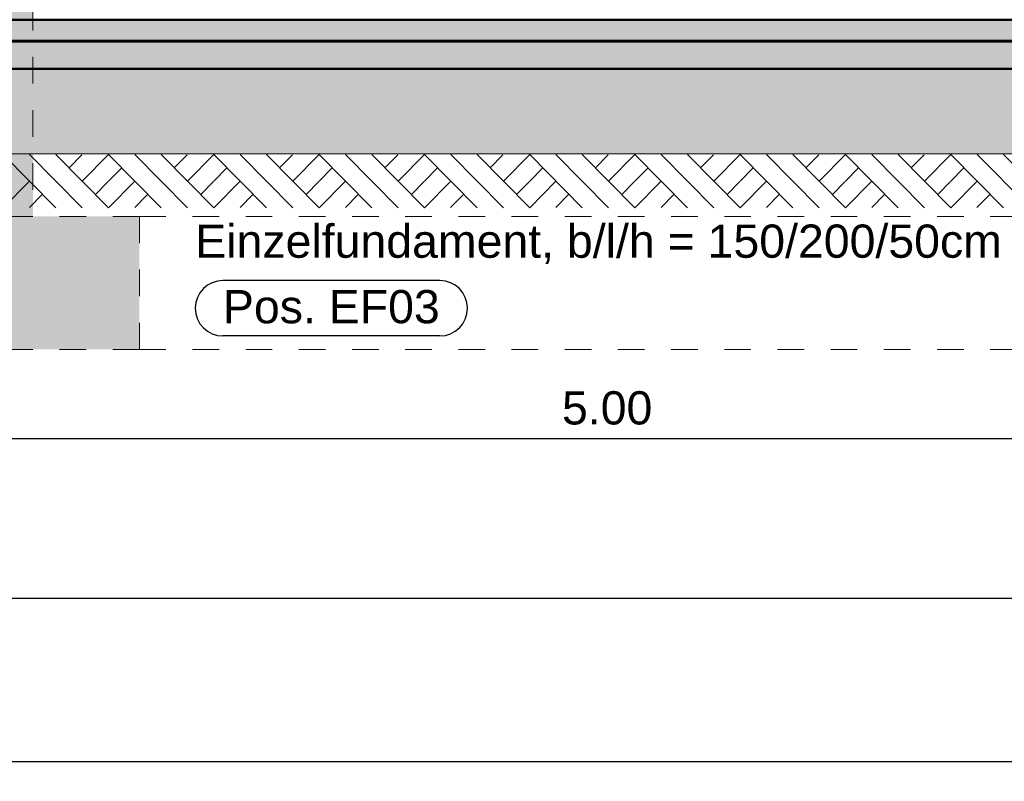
# Model space of a CAD drawing. Header units: metres. Extents: x 1316.5 to 1415.3, y -94.1 to -52.
# Tile 147 of 256: x 1353.7 to 1357.4, y -65.4 to -62.5. Entities that reach past the tile are written whole.
import ezdxf

# ---------------------------------------------------------------- set-up
doc = ezdxf.new("R2010")
doc.units = ezdxf.units.M
doc.header["$PDMODE"] = 65
doc.linetypes.add('AUSGEZOGEN', pattern=[0])
doc.linetypes.add('VERDECKT2_S2', pattern=[0.03, 0.02, -0.01])
for name, color, linetype, lineweight in [('XR$11$Allgemein', 4, 'AUSGEZOGEN', 13), ('XR$11$Muster', 4, 'AUSGEZOGEN', 13), ('XR$11$Wand', 1, 'AUSGEZOGEN', 50), ('XR$12$Maßlinie 1_50', 7, 'AUSGEZOGEN', 25), ('XR$13$Allgemein', 4, 'AUSGEZOGEN', 13), ('XR$13$Design', 4, 'AUSGEZOGEN', 13), ('XR$13$Muster', 4, 'AUSGEZOGEN', 13), ('XR$13$Möblierung', 4, 'AUSGEZOGEN', 13), ('XR$13$Wand', 1, 'AUSGEZOGEN', 50)]:
    doc.layers.add(name, color=color, linetype=linetype, lineweight=lineweight)
doc.styles.add('ARIAL', font='arial.ttf')
doc.dimstyles.new('DIMSTYLE_53', dxfattribs={"dimtxt": 0.125, "dimasz": 0.15, "dimexe": 0, "dimexo": 0, "dimgap": 0.0625, "dimtad": 2, "dimrnd": 0.005, "dimzin": 4, "dimdsep": 46, "dimtxsty": 'ARIAL', "dimblk1": 'ALL_ML_KREIS', "dimblk2": 'ALL_ML_KREIS', "dimsah": 1, "dimcen": 0, "dimclrd": 3, "dimclre": 3, "dimclrt": 3, "dimadec": 0, "dimazin": 0, "dimtfac": 1, "dimtdec": 0, "dimtix": 1, "dimtmove": 2, "dimatfit": 3, "dimfxl": 0, "dimtzin": 0, "dimlwd": 0, "dimlwe": 25, "dimarcsym": 0})
doc.dimstyles.new('DIMSTYLE_54', dxfattribs={"dimtxt": 0.125, "dimasz": 0.15, "dimexe": 0, "dimexo": 0, "dimgap": 0.0625, "dimtad": 2, "dimrnd": 0.005, "dimzin": 4, "dimdsep": 46, "dimtxsty": 'ARIAL', "dimblk1": 'ALL_ML_KREIS', "dimblk2": 'ALL_ML_KREIS', "dimsah": 1, "dimcen": 0, "dimclrd": 3, "dimclre": 3, "dimclrt": 3, "dimadec": 0, "dimazin": 0, "dimtfac": 1, "dimtdec": 0, "dimtix": 1, "dimtmove": 2, "dimatfit": 3, "dimfxl": 0, "dimtzin": 0, "dimlwd": 0, "dimlwe": 25, "dimarcsym": 0})
doc.dimstyles.new('DIMSTYLE_59', dxfattribs={"dimtxt": 0.175, "dimasz": 0.15, "dimexe": 0, "dimexo": 0, "dimgap": 0.0875, "dimtad": 2, "dimrnd": 0.005, "dimzin": 4, "dimdsep": 46, "dimtxsty": 'ARIAL', "dimblk1": 'ALL_ML_KREIS', "dimblk2": 'ALL_ML_KREIS', "dimsah": 1, "dimcen": 0, "dimclrd": 3, "dimclre": 3, "dimclrt": 3, "dimadec": 0, "dimazin": 0, "dimtfac": 1, "dimtdec": 0, "dimtix": 1, "dimtmove": 2, "dimatfit": 3, "dimfxl": 0, "dimtzin": 0, "dimlwd": 0, "dimlwe": 25, "dimarcsym": 0})

# ---------------------------------------------------------------- blocks, each defined once
blk = doc.blocks.new('ALL_ML_KREIS')
at = {"color": 0, "linetype": 'ByBlock', "lineweight": -2}
for p, q in [((0, -0.5), (0, 0.5)), ((-1, 0), (0.5, 0))]:
    blk.add_line(p, q, dxfattribs=at)
blk.add_circle((0, 0), 0.15, dxfattribs=at)
blk = doc.blocks.new('*D764')
at = {"layer": 'DEFPOINTS', "color": 3, "linetype": 'AUSGEZOGEN', "lineweight": 25, "transparency": 33554687}
for p in [(1361.1501, -55.5733), (1342.7701, -56.5768), (1342.7701, -64.661)]:
    blk.add_point(p, dxfattribs=at)
at = {"layer": 'XR$12$Maßlinie 1_50', "color": 3, "linetype": 'AUSGEZOGEN', "lineweight": -2, "transparency": 33554687}
for p, q in [((1342.7701, -64.361), (1342.7701, -64.661)), ((1361.1501, -64.361), (1361.1501, -64.661)), ((1342.7701, -64.661), (1361.1501, -64.661))]:
    blk.add_line(p, q, dxfattribs=at)
at = {"layer": 'XR$12$Maßlinie 1_50', "color": 3, "linetype": 'AUSGEZOGEN', "lineweight": 25, "transparency": 33554687, "xscale": 0.15, "yscale": 0.15, "zscale": 0.15, "rotation": 180}
blk.add_blockref('ALL_ML_KREIS', (1342.7701, -64.661), dxfattribs=at)
at = {"layer": 'XR$12$Maßlinie 1_50', "color": 3, "linetype": 'AUSGEZOGEN', "lineweight": 25, "transparency": 33554687, "xscale": 0.15, "yscale": 0.15, "zscale": 0.15}
blk.add_blockref('ALL_ML_KREIS', (1361.1501, -64.661), dxfattribs=at)
at = {"layer": 'XR$12$Maßlinie 1_50', "color": 3, "linetype": 'AUSGEZOGEN', "lineweight": 25, "transparency": 33554687, "insert": (1351.9642, -64.5463), "char_height": 0.125, "width": 0.625, "attachment_point": 5, "style": 'ARIAL'}
blk.add_mtext('\\A1;{\\A1;{18.38\\H0.082500;\\S^ ;}}', dxfattribs=at)
blk = doc.blocks.new('*D770')
at = {"layer": 'DEFPOINTS', "color": 3, "linetype": 'AUSGEZOGEN', "lineweight": 25, "transparency": 33554687}
for p in [(1358.3701, -59.0865), (1353.3701, -59.1463), (1353.3701, -64.0607)]:
    blk.add_point(p, dxfattribs=at)
at = {"layer": 'XR$12$Maßlinie 1_50', "color": 3, "linetype": 'AUSGEZOGEN', "lineweight": -2, "transparency": 33554687}
for p, q in [((1353.3701, -63.7557), (1353.3701, -64.0607)), ((1358.3701, -63.7557), (1358.3701, -64.0607)), ((1353.3701, -64.0607), (1358.3701, -64.0607))]:
    blk.add_line(p, q, dxfattribs=at)
at = {"layer": 'XR$12$Maßlinie 1_50', "color": 3, "linetype": 'AUSGEZOGEN', "lineweight": 25, "transparency": 33554687, "xscale": 0.15, "yscale": 0.15, "zscale": 0.15, "rotation": 180}
blk.add_blockref('ALL_ML_KREIS', (1353.3701, -64.0607), dxfattribs=at)
at = {"layer": 'XR$12$Maßlinie 1_50', "color": 3, "linetype": 'AUSGEZOGEN', "lineweight": 25, "transparency": 33554687, "xscale": 0.15, "yscale": 0.15, "zscale": 0.15}
blk.add_blockref('ALL_ML_KREIS', (1358.3701, -64.0607), dxfattribs=at)
at = {"layer": 'XR$12$Maßlinie 1_50', "color": 3, "linetype": 'AUSGEZOGEN', "lineweight": 25, "transparency": 33554687, "insert": (1355.8794, -63.9461), "char_height": 0.125, "width": 0.5, "attachment_point": 5, "style": 'ARIAL'}
blk.add_mtext('\\A1;{\\A1;{5.00\\H0.082500;\\S^ ;}}', dxfattribs=at)
blk = doc.blocks.new('*D795')
at = {"layer": 'DEFPOINTS', "color": 3, "linetype": 'AUSGEZOGEN', "lineweight": 25, "transparency": 33554687}
for p in [(1388.4801, -59.7858), (1342.7701, -60.2158), (1342.7701, -65.2751)]:
    blk.add_point(p, dxfattribs=at)
at = {"layer": 'XR$12$Maßlinie 1_50', "color": 3, "linetype": 'AUSGEZOGEN', "lineweight": -2, "transparency": 33554687}
for p, q in [((1342.7701, -64.9751), (1342.7701, -65.2751)), ((1388.4801, -64.9751), (1388.4801, -65.2751)), ((1342.7701, -65.2751), (1388.4801, -65.2751))]:
    blk.add_line(p, q, dxfattribs=at)
at = {"layer": 'XR$12$Maßlinie 1_50', "color": 3, "linetype": 'AUSGEZOGEN', "lineweight": 25, "transparency": 33554687, "xscale": 0.15, "yscale": 0.15, "zscale": 0.15, "rotation": 180}
blk.add_blockref('ALL_ML_KREIS', (1342.7701, -65.2751), dxfattribs=at)
at = {"layer": 'XR$12$Maßlinie 1_50', "color": 3, "linetype": 'AUSGEZOGEN', "lineweight": 25, "transparency": 33554687, "xscale": 0.15, "yscale": 0.15, "zscale": 0.15}
blk.add_blockref('ALL_ML_KREIS', (1388.4801, -65.2751), dxfattribs=at)
at = {"layer": 'XR$12$Maßlinie 1_50', "color": 3, "linetype": 'AUSGEZOGEN', "lineweight": 25, "transparency": 33554687, "insert": (1365.6454, -65.1346), "char_height": 0.175, "width": 0.875, "attachment_point": 5, "style": 'ARIAL'}
blk.add_mtext('\\A1;{\\fArial|i0|b1;\\A1;{45.71\\H0.115500;\\S^ ;}}', dxfattribs=at)
blk = doc.blocks.new('MUSTERELEMENT_102')
at = {"layer": 'XR$13$Design', "color": 52, "linetype": 'AUSGEZOGEN', "lineweight": 13, "transparency": 33554687}
for p, q in [((1353.6086, -62.9923), (1353.8066, -63.1923)), ((1353.7076, -62.9923), (1353.9055, -63.1923)), ((1353.8066, -62.9923), (1354.0045, -63.1923)), ((1353.8556, -63.0421), (1353.9039, -62.9935)), ((1353.9055, -63.0923), (1354.0045, -62.9923)), ((1354.0045, -62.9923), (1354.2024, -63.1923)), ((1354.1035, -62.9923), (1354.3014, -63.1923)), ((1354.2024, -62.9923), (1354.4004, -63.1923)), ((1354.2515, -63.0421), (1354.2998, -62.9935)), ((1354.3014, -63.0923), (1354.4004, -62.9923)), ((1354.4004, -62.9923), (1354.5983, -63.1923)), ((1354.4993, -62.9923), (1354.6973, -63.1923)), ((1354.5983, -62.9923), (1354.7962, -63.1923)), ((1354.6474, -63.0421), (1354.6957, -62.9935)), ((1354.6973, -63.0923), (1354.7962, -62.9923)), ((1354.7962, -62.9923), (1354.9942, -63.1923)), ((1354.8952, -62.9923), (1355.0931, -63.1923)), ((1354.9942, -62.9923), (1355.1921, -63.1923)), ((1355.0433, -63.0421), (1355.0916, -62.9935)), ((1355.0931, -63.0923), (1355.1921, -62.9923)), ((1355.1921, -62.9923), (1355.39, -63.1923)), ((1355.2911, -62.9923), (1355.489, -63.1923)), ((1355.39, -62.9923), (1355.588, -63.1923)), ((1355.4391, -63.0421), (1355.4874, -62.9935)), ((1355.489, -63.0923), (1355.588, -62.9923)), ((1355.588, -62.9923), (1355.7859, -63.1923)), ((1355.6869, -62.9923), (1355.8849, -63.1923)), ((1355.7859, -62.9923), (1355.9838, -63.1923)), ((1355.835, -63.0421), (1355.8833, -62.9935)), ((1355.8849, -63.0923), (1355.9838, -62.9923)), ((1355.9838, -62.9923), (1356.1818, -63.1923)), ((1356.0828, -62.9923), (1356.2807, -63.1923)), ((1356.1818, -62.9923), (1356.3797, -63.1923)), ((1356.2309, -63.0421), (1356.2792, -62.9935)), ((1356.2807, -63.0923), (1356.3797, -62.9923)), ((1356.3797, -62.9923), (1356.5776, -63.1923)), ((1356.4787, -62.9923), (1356.6766, -63.1923)), ((1356.5776, -62.9923), (1356.7756, -63.1923)), ((1356.6267, -63.0421), (1356.675, -62.9935)), ((1356.6766, -63.0923), (1356.7756, -62.9923)), ((1356.7756, -62.9923), (1356.9735, -63.1923)), ((1356.8745, -62.9923), (1357.0725, -63.1923)), ((1356.9735, -62.9923), (1357.1715, -63.1923)), ((1357.0226, -63.0421), (1357.0709, -62.9935)), ((1357.0725, -63.0923), (1357.1715, -62.9923)), ((1357.1715, -62.9923), (1357.3694, -63.1923)), ((1357.2704, -62.9923), (1357.4684, -63.1923)), ((1357.3694, -62.9923), (1357.5673, -63.1923)), ((1354.0045, -63.0923), (1354.0524, -63.0437)), ((1354.4004, -63.0923), (1354.4483, -63.0437)), ((1354.7962, -63.0923), (1354.8441, -63.0437)), ((1355.1921, -63.0923), (1355.24, -63.0437)), ((1355.588, -63.0923), (1355.6359, -63.0437)), ((1355.9838, -63.0923), (1356.0317, -63.0437)), ((1356.3797, -63.0923), (1356.4276, -63.0437)), ((1356.7756, -63.0923), (1356.8235, -63.0437)), ((1357.1715, -63.0923), (1357.2194, -63.0437)), ((1353.6086, -63.1923), (1353.7076, -63.0923)), ((1354.0045, -63.1923), (1354.1035, -63.0923)), ((1354.4004, -63.1923), (1354.4993, -63.0923)), ((1354.7962, -63.1923), (1354.8952, -63.0923)), ((1355.1921, -63.1923), (1355.2911, -63.0923)), ((1355.588, -63.1923), (1355.6869, -63.0923)), ((1355.9838, -63.1923), (1356.0828, -63.0923)), ((1356.3797, -63.1923), (1356.4787, -63.0923)), ((1356.7756, -63.1923), (1356.8745, -63.0923)), ((1357.1715, -63.1923), (1357.2704, -63.0923)), ((1353.9554, -63.1425), (1354.0033, -63.0941)), ((1354.3513, -63.1425), (1354.3992, -63.0941)), ((1354.7471, -63.1425), (1354.795, -63.0941)), ((1355.143, -63.1425), (1355.1909, -63.0941)), ((1355.5389, -63.1425), (1355.5868, -63.0941)), ((1355.9348, -63.1425), (1355.9827, -63.0941)), ((1356.3306, -63.1425), (1356.3785, -63.0941)), ((1356.7265, -63.1425), (1356.7744, -63.0941)), ((1357.1224, -63.1425), (1357.1703, -63.0941)), ((1353.7072, -63.1913), (1353.7551, -63.1427)), ((1354.1031, -63.1913), (1354.151, -63.1427)), ((1354.4989, -63.1913), (1354.5468, -63.1427)), ((1354.8948, -63.1913), (1354.9427, -63.1427)), ((1355.2907, -63.1913), (1355.3386, -63.1427)), ((1355.6865, -63.1913), (1355.7344, -63.1427)), ((1356.0824, -63.1913), (1356.1303, -63.1427)), ((1356.4783, -63.1913), (1356.5262, -63.1427)), ((1356.8742, -63.1913), (1356.9221, -63.1427)), ((1357.27, -63.1913), (1357.3179, -63.1427))]:
    blk.add_line(p, q, dxfattribs=at)
blk = doc.blocks.new('MUSTERELEMENT_103')
at = {"layer": 'XR$13$Design', "color": 4, "linetype": 'AUSGEZOGEN', "lineweight": 13, "transparency": 33554687}
for p, q in [((1353.6225, -62.5648), (1353.7024, -62.5648)), ((1353.6225, -62.5698), (1353.7024, -62.5698)), ((1353.7024, -62.5648), (1353.7823, -62.5648)), ((1353.7024, -62.5648), (1353.7024, -62.5698)), ((1353.7024, -62.5648), (1353.7024, -62.5698)), ((1353.7024, -62.5658), (1353.7423, -62.5658)), ((1353.7024, -62.5668), (1353.7423, -62.5668)), ((1353.7024, -62.5678), (1353.7423, -62.5678)), ((1353.7024, -62.5688), (1353.7423, -62.5688)), ((1353.7024, -62.5698), (1353.7823, -62.5698)), ((1353.7423, -62.5648), (1353.7423, -62.5698)), ((1353.7823, -62.5648), (1353.8621, -62.5648)), ((1353.7823, -62.5648), (1353.7823, -62.5698)), ((1353.7823, -62.5648), (1353.7823, -62.5698)), ((1353.7823, -62.5658), (1353.8222, -62.5658)), ((1353.7823, -62.5668), (1353.8222, -62.5668)), ((1353.7823, -62.5678), (1353.8222, -62.5678)), ((1353.7823, -62.5688), (1353.8222, -62.5688)), ((1353.7823, -62.5698), (1353.8621, -62.5698)), ((1353.8222, -62.5648), (1353.8222, -62.5698)), ((1353.8621, -62.5648), (1353.942, -62.5648)), ((1353.8621, -62.5648), (1353.8621, -62.5698)), ((1353.8621, -62.5648), (1353.8621, -62.5698)), ((1353.8621, -62.5658), (1353.9021, -62.5658)), ((1353.8621, -62.5668), (1353.9021, -62.5668)), ((1353.8621, -62.5678), (1353.9021, -62.5678)), ((1353.8621, -62.5688), (1353.9021, -62.5688)), ((1353.8621, -62.5698), (1353.942, -62.5698)), ((1353.9021, -62.5648), (1353.9021, -62.5698)), ((1353.942, -62.5648), (1354.0219, -62.5648)), ((1353.942, -62.5648), (1353.942, -62.5698)), ((1353.942, -62.5648), (1353.942, -62.5698)), ((1353.942, -62.5658), (1353.9819, -62.5658)), ((1353.942, -62.5668), (1353.9819, -62.5668)), ((1353.942, -62.5678), (1353.9819, -62.5678)), ((1353.942, -62.5688), (1353.9819, -62.5688)), ((1353.942, -62.5698), (1354.0219, -62.5698)), ((1353.9819, -62.5648), (1353.9819, -62.5698)), ((1354.0219, -62.5648), (1354.1017, -62.5648)), ((1354.0219, -62.5648), (1354.0219, -62.5698)), ((1354.0219, -62.5648), (1354.0219, -62.5698)), ((1354.0219, -62.5658), (1354.0618, -62.5658)), ((1354.0219, -62.5668), (1354.0618, -62.5668)), ((1354.0219, -62.5678), (1354.0618, -62.5678)), ((1354.0219, -62.5688), (1354.0618, -62.5688)), ((1354.0219, -62.5698), (1354.1017, -62.5698)), ((1354.0618, -62.5648), (1354.0618, -62.5698)), ((1354.1017, -62.5648), (1354.1816, -62.5648)), ((1354.1017, -62.5648), (1354.1017, -62.5698)), ((1354.1017, -62.5648), (1354.1017, -62.5698)), ((1354.1017, -62.5658), (1354.1417, -62.5658)), ((1354.1017, -62.5668), (1354.1417, -62.5668)), ((1354.1017, -62.5678), (1354.1417, -62.5678)), ((1354.1017, -62.5688), (1354.1417, -62.5688)), ((1354.1017, -62.5698), (1354.1816, -62.5698)), ((1354.1417, -62.5648), (1354.1417, -62.5698)), ((1354.1816, -62.5648), (1354.2615, -62.5648)), ((1354.1816, -62.5648), (1354.1816, -62.5698)), ((1354.1816, -62.5648), (1354.1816, -62.5698)), ((1354.1816, -62.5658), (1354.2215, -62.5658)), ((1354.1816, -62.5668), (1354.2215, -62.5668)), ((1354.1816, -62.5678), (1354.2215, -62.5678)), ((1354.1816, -62.5688), (1354.2215, -62.5688)), ((1354.1816, -62.5698), (1354.2615, -62.5698)), ((1354.2215, -62.5648), (1354.2215, -62.5698)), ((1354.2615, -62.5648), (1354.3413, -62.5648)), ((1354.2615, -62.5648), (1354.2615, -62.5698)), ((1354.2615, -62.5648), (1354.2615, -62.5698)), ((1354.2615, -62.5658), (1354.3014, -62.5658)), ((1354.2615, -62.5668), (1354.3014, -62.5668)), ((1354.2615, -62.5678), (1354.3014, -62.5678)), ((1354.2615, -62.5688), (1354.3014, -62.5688)), ((1354.2615, -62.5698), (1354.3413, -62.5698)), ((1354.3014, -62.5648), (1354.3014, -62.5698)), ((1354.3413, -62.5648), (1354.4212, -62.5648)), ((1354.3413, -62.5648), (1354.3413, -62.5698)), ((1354.3413, -62.5648), (1354.3413, -62.5698)), ((1354.3413, -62.5658), (1354.3813, -62.5658)), ((1354.3413, -62.5668), (1354.3813, -62.5668)), ((1354.3413, -62.5678), (1354.3813, -62.5678)), ((1354.3413, -62.5688), (1354.3813, -62.5688)), ((1354.3413, -62.5698), (1354.4212, -62.5698)), ((1354.3813, -62.5648), (1354.3813, -62.5698)), ((1354.4212, -62.5648), (1354.5011, -62.5648)), ((1354.4212, -62.5648), (1354.4212, -62.5698)), ((1354.4212, -62.5648), (1354.4212, -62.5698)), ((1354.4212, -62.5658), (1354.4611, -62.5658)), ((1354.4212, -62.5668), (1354.4611, -62.5668)), ((1354.4212, -62.5678), (1354.4611, -62.5678)), ((1354.4212, -62.5688), (1354.4611, -62.5688)), ((1354.4212, -62.5698), (1354.5011, -62.5698)), ((1354.4611, -62.5648), (1354.4611, -62.5698)), ((1354.5011, -62.5648), (1354.5809, -62.5648)), ((1354.5011, -62.5648), (1354.5011, -62.5698)), ((1354.5011, -62.5648), (1354.5011, -62.5698)), ((1354.5011, -62.5658), (1354.541, -62.5658)), ((1354.5011, -62.5668), (1354.541, -62.5668)), ((1354.5011, -62.5678), (1354.541, -62.5678)), ((1354.5011, -62.5688), (1354.541, -62.5688)), ((1354.5011, -62.5698), (1354.5809, -62.5698)), ((1354.541, -62.5648), (1354.541, -62.5698)), ((1354.5809, -62.5648), (1354.6608, -62.5648)), ((1354.5809, -62.5648), (1354.5809, -62.5698)), ((1354.5809, -62.5648), (1354.5809, -62.5698)), ((1354.5809, -62.5658), (1354.6209, -62.5658)), ((1354.5809, -62.5668), (1354.6209, -62.5668)), ((1354.5809, -62.5678), (1354.6209, -62.5678)), ((1354.5809, -62.5688), (1354.6209, -62.5688)), ((1354.5809, -62.5698), (1354.6608, -62.5698)), ((1354.6209, -62.5648), (1354.6209, -62.5698)), ((1354.6608, -62.5648), (1354.7407, -62.5648)), ((1354.6608, -62.5648), (1354.6608, -62.5698)), ((1354.6608, -62.5648), (1354.6608, -62.5698)), ((1354.6608, -62.5658), (1354.7007, -62.5658)), ((1354.6608, -62.5668), (1354.7007, -62.5668)), ((1354.6608, -62.5678), (1354.7007, -62.5678)), ((1354.6608, -62.5688), (1354.7007, -62.5688)), ((1354.6608, -62.5698), (1354.7407, -62.5698)), ((1354.7007, -62.5648), (1354.7007, -62.5698)), ((1354.7407, -62.5648), (1354.8205, -62.5648)), ((1354.7407, -62.5648), (1354.7407, -62.5698)), ((1354.7407, -62.5648), (1354.7407, -62.5698)), ((1354.7407, -62.5658), (1354.7806, -62.5658)), ((1354.7407, -62.5668), (1354.7806, -62.5668)), ((1354.7407, -62.5678), (1354.7806, -62.5678)), ((1354.7407, -62.5688), (1354.7806, -62.5688)), ((1354.7407, -62.5698), (1354.8205, -62.5698)), ((1354.7806, -62.5648), (1354.7806, -62.5698)), ((1354.8205, -62.5648), (1354.9004, -62.5648)), ((1354.8205, -62.5648), (1354.8205, -62.5698)), ((1354.8205, -62.5648), (1354.8205, -62.5698)), ((1354.8205, -62.5658), (1354.8605, -62.5658)), ((1354.8205, -62.5668), (1354.8605, -62.5668)), ((1354.8205, -62.5678), (1354.8605, -62.5678)), ((1354.8205, -62.5688), (1354.8605, -62.5688)), ((1354.8205, -62.5698), (1354.9004, -62.5698)), ((1354.8605, -62.5648), (1354.8605, -62.5698)), ((1354.9004, -62.5648), (1354.9803, -62.5648)), ((1354.9004, -62.5648), (1354.9004, -62.5698)), ((1354.9004, -62.5648), (1354.9004, -62.5698)), ((1354.9004, -62.5658), (1354.9403, -62.5658)), ((1354.9004, -62.5668), (1354.9403, -62.5668)), ((1354.9004, -62.5678), (1354.9403, -62.5678)), ((1354.9004, -62.5688), (1354.9403, -62.5688)), ((1354.9004, -62.5698), (1354.9803, -62.5698)), ((1354.9403, -62.5648), (1354.9403, -62.5698)), ((1354.9803, -62.5648), (1355.0601, -62.5648)), ((1354.9803, -62.5648), (1354.9803, -62.5698)), ((1354.9803, -62.5648), (1354.9803, -62.5698)), ((1354.9803, -62.5658), (1355.0202, -62.5658)), ((1354.9803, -62.5668), (1355.0202, -62.5668)), ((1354.9803, -62.5678), (1355.0202, -62.5678)), ((1354.9803, -62.5688), (1355.0202, -62.5688)), ((1354.9803, -62.5698), (1355.0601, -62.5698)), ((1355.0202, -62.5648), (1355.0202, -62.5698)), ((1355.0601, -62.5648), (1355.14, -62.5648)), ((1355.0601, -62.5648), (1355.0601, -62.5698)), ((1355.0601, -62.5648), (1355.0601, -62.5698)), ((1355.0601, -62.5658), (1355.1001, -62.5658)), ((1355.0601, -62.5668), (1355.1001, -62.5668)), ((1355.0601, -62.5678), (1355.1001, -62.5678)), ((1355.0601, -62.5688), (1355.1001, -62.5688)), ((1355.0601, -62.5698), (1355.14, -62.5698)), ((1355.1001, -62.5648), (1355.1001, -62.5698)), ((1355.14, -62.5648), (1355.2199, -62.5648)), ((1355.14, -62.5648), (1355.14, -62.5698)), ((1355.14, -62.5648), (1355.14, -62.5698)), ((1355.14, -62.5658), (1355.1799, -62.5658)), ((1355.14, -62.5668), (1355.1799, -62.5668)), ((1355.14, -62.5678), (1355.1799, -62.5678)), ((1355.14, -62.5688), (1355.1799, -62.5688)), ((1355.14, -62.5698), (1355.2199, -62.5698)), ((1355.1799, -62.5648), (1355.1799, -62.5698)), ((1355.2199, -62.5648), (1355.2998, -62.5648)), ((1355.2199, -62.5648), (1355.2199, -62.5698)), ((1355.2199, -62.5648), (1355.2199, -62.5698)), ((1355.2199, -62.5658), (1355.2598, -62.5658)), ((1355.2199, -62.5668), (1355.2598, -62.5668)), ((1355.2199, -62.5678), (1355.2598, -62.5678)), ((1355.2199, -62.5688), (1355.2598, -62.5688)), ((1355.2199, -62.5698), (1355.2998, -62.5698)), ((1355.2598, -62.5648), (1355.2598, -62.5698)), ((1355.2998, -62.5648), (1355.3796, -62.5648)), ((1355.2998, -62.5648), (1355.2998, -62.5698)), ((1355.2998, -62.5648), (1355.2998, -62.5698)), ((1355.2998, -62.5658), (1355.3397, -62.5658)), ((1355.2998, -62.5668), (1355.3397, -62.5668)), ((1355.2998, -62.5678), (1355.3397, -62.5678)), ((1355.2998, -62.5688), (1355.3397, -62.5688)), ((1355.2998, -62.5698), (1355.3796, -62.5698)), ((1355.3397, -62.5648), (1355.3397, -62.5698)), ((1355.3796, -62.5648), (1355.4595, -62.5648)), ((1355.3796, -62.5648), (1355.3796, -62.5698)), ((1355.3796, -62.5648), (1355.3796, -62.5698)), ((1355.3796, -62.5658), (1355.4196, -62.5658)), ((1355.3796, -62.5668), (1355.4196, -62.5668)), ((1355.3796, -62.5678), (1355.4196, -62.5678)), ((1355.3796, -62.5688), (1355.4196, -62.5688)), ((1355.3796, -62.5698), (1355.4595, -62.5698)), ((1355.4196, -62.5648), (1355.4196, -62.5698)), ((1355.4595, -62.5648), (1355.5394, -62.5648)), ((1355.4595, -62.5648), (1355.4595, -62.5698)), ((1355.4595, -62.5648), (1355.4595, -62.5698)), ((1355.4595, -62.5658), (1355.4994, -62.5658)), ((1355.4595, -62.5668), (1355.4994, -62.5668)), ((1355.4595, -62.5678), (1355.4994, -62.5678)), ((1355.4595, -62.5688), (1355.4994, -62.5688)), ((1355.4595, -62.5698), (1355.5394, -62.5698)), ((1355.4994, -62.5648), (1355.4994, -62.5698)), ((1355.5394, -62.5648), (1355.6192, -62.5648)), ((1355.5394, -62.5648), (1355.5394, -62.5698)), ((1355.5394, -62.5648), (1355.5394, -62.5698)), ((1355.5394, -62.5658), (1355.5793, -62.5658)), ((1355.5394, -62.5668), (1355.5793, -62.5668)), ((1355.5394, -62.5678), (1355.5793, -62.5678)), ((1355.5394, -62.5688), (1355.5793, -62.5688)), ((1355.5394, -62.5698), (1355.6192, -62.5698)), ((1355.5793, -62.5648), (1355.5793, -62.5698)), ((1355.6192, -62.5648), (1355.6991, -62.5648)), ((1355.6192, -62.5648), (1355.6192, -62.5698)), ((1355.6192, -62.5648), (1355.6192, -62.5698)), ((1355.6192, -62.5658), (1355.6592, -62.5658)), ((1355.6192, -62.5668), (1355.6592, -62.5668)), ((1355.6192, -62.5678), (1355.6592, -62.5678)), ((1355.6192, -62.5688), (1355.6592, -62.5688)), ((1355.6192, -62.5698), (1355.6991, -62.5698)), ((1355.6592, -62.5648), (1355.6592, -62.5698)), ((1355.6991, -62.5648), (1355.779, -62.5648)), ((1355.6991, -62.5648), (1355.6991, -62.5698)), ((1355.6991, -62.5648), (1355.6991, -62.5698)), ((1355.6991, -62.5658), (1355.739, -62.5658)), ((1355.6991, -62.5668), (1355.739, -62.5668)), ((1355.6991, -62.5678), (1355.739, -62.5678)), ((1355.6991, -62.5688), (1355.739, -62.5688)), ((1355.6991, -62.5698), (1355.779, -62.5698)), ((1355.739, -62.5648), (1355.739, -62.5698)), ((1355.779, -62.5648), (1355.8588, -62.5648)), ((1355.779, -62.5648), (1355.779, -62.5698)), ((1355.779, -62.5648), (1355.779, -62.5698)), ((1355.779, -62.5658), (1355.8189, -62.5658)), ((1355.779, -62.5668), (1355.8189, -62.5668)), ((1355.779, -62.5678), (1355.8189, -62.5678)), ((1355.779, -62.5688), (1355.8189, -62.5688)), ((1355.779, -62.5698), (1355.8588, -62.5698)), ((1355.8189, -62.5648), (1355.8189, -62.5698)), ((1355.8588, -62.5648), (1355.9387, -62.5648)), ((1355.8588, -62.5648), (1355.8588, -62.5698)), ((1355.8588, -62.5648), (1355.8588, -62.5698)), ((1355.8588, -62.5658), (1355.8988, -62.5658)), ((1355.8588, -62.5668), (1355.8988, -62.5668)), ((1355.8588, -62.5678), (1355.8988, -62.5678)), ((1355.8588, -62.5688), (1355.8988, -62.5688)), ((1355.8588, -62.5698), (1355.9387, -62.5698)), ((1355.8988, -62.5648), (1355.8988, -62.5698)), ((1355.9387, -62.5648), (1356.0186, -62.5648)), ((1355.9387, -62.5648), (1355.9387, -62.5698)), ((1355.9387, -62.5648), (1355.9387, -62.5698)), ((1355.9387, -62.5658), (1355.9786, -62.5658)), ((1355.9387, -62.5668), (1355.9786, -62.5668)), ((1355.9387, -62.5678), (1355.9786, -62.5678)), ((1355.9387, -62.5688), (1355.9786, -62.5688)), ((1355.9387, -62.5698), (1356.0186, -62.5698)), ((1355.9786, -62.5648), (1355.9786, -62.5698)), ((1356.0186, -62.5648), (1356.0984, -62.5648)), ((1356.0186, -62.5648), (1356.0186, -62.5698)), ((1356.0186, -62.5648), (1356.0186, -62.5698)), ((1356.0186, -62.5658), (1356.0585, -62.5658)), ((1356.0186, -62.5668), (1356.0585, -62.5668)), ((1356.0186, -62.5678), (1356.0585, -62.5678)), ((1356.0186, -62.5688), (1356.0585, -62.5688)), ((1356.0186, -62.5698), (1356.0984, -62.5698)), ((1356.0585, -62.5648), (1356.0585, -62.5698)), ((1356.0984, -62.5648), (1356.1783, -62.5648)), ((1356.0984, -62.5648), (1356.0984, -62.5698)), ((1356.0984, -62.5648), (1356.0984, -62.5698)), ((1356.0984, -62.5658), (1356.1384, -62.5658)), ((1356.0984, -62.5668), (1356.1384, -62.5668)), ((1356.0984, -62.5678), (1356.1384, -62.5678)), ((1356.0984, -62.5688), (1356.1384, -62.5688)), ((1356.0984, -62.5698), (1356.1783, -62.5698)), ((1356.1384, -62.5648), (1356.1384, -62.5698)), ((1356.1783, -62.5648), (1356.2582, -62.5648)), ((1356.1783, -62.5648), (1356.1783, -62.5698)), ((1356.1783, -62.5648), (1356.1783, -62.5698)), ((1356.1783, -62.5658), (1356.2182, -62.5658)), ((1356.1783, -62.5668), (1356.2182, -62.5668)), ((1356.1783, -62.5678), (1356.2182, -62.5678)), ((1356.1783, -62.5688), (1356.2182, -62.5688)), ((1356.1783, -62.5698), (1356.2582, -62.5698)), ((1356.2182, -62.5648), (1356.2182, -62.5698)), ((1356.2582, -62.5648), (1356.338, -62.5648)), ((1356.2582, -62.5648), (1356.2582, -62.5698)), ((1356.2582, -62.5648), (1356.2582, -62.5698)), ((1356.2582, -62.5658), (1356.2981, -62.5658)), ((1356.2582, -62.5668), (1356.2981, -62.5668)), ((1356.2582, -62.5678), (1356.2981, -62.5678)), ((1356.2582, -62.5688), (1356.2981, -62.5688)), ((1356.2582, -62.5698), (1356.338, -62.5698)), ((1356.2981, -62.5648), (1356.2981, -62.5698)), ((1356.338, -62.5648), (1356.4179, -62.5648)), ((1356.338, -62.5648), (1356.338, -62.5698)), ((1356.338, -62.5648), (1356.338, -62.5698)), ((1356.338, -62.5658), (1356.378, -62.5658)), ((1356.338, -62.5668), (1356.378, -62.5668)), ((1356.338, -62.5678), (1356.378, -62.5678)), ((1356.338, -62.5688), (1356.378, -62.5688)), ((1356.338, -62.5698), (1356.4179, -62.5698)), ((1356.378, -62.5648), (1356.378, -62.5698)), ((1356.4179, -62.5648), (1356.4978, -62.5648)), ((1356.4179, -62.5648), (1356.4179, -62.5698)), ((1356.4179, -62.5648), (1356.4179, -62.5698)), ((1356.4179, -62.5658), (1356.4578, -62.5658)), ((1356.4179, -62.5668), (1356.4578, -62.5668)), ((1356.4179, -62.5678), (1356.4578, -62.5678)), ((1356.4179, -62.5688), (1356.4578, -62.5688)), ((1356.4179, -62.5698), (1356.4978, -62.5698)), ((1356.4578, -62.5648), (1356.4578, -62.5698)), ((1356.4978, -62.5648), (1356.5776, -62.5648)), ((1356.4978, -62.5648), (1356.4978, -62.5698)), ((1356.4978, -62.5648), (1356.4978, -62.5698)), ((1356.4978, -62.5658), (1356.5377, -62.5658)), ((1356.4978, -62.5668), (1356.5377, -62.5668)), ((1356.4978, -62.5678), (1356.5377, -62.5678)), ((1356.4978, -62.5688), (1356.5377, -62.5688)), ((1356.4978, -62.5698), (1356.5776, -62.5698)), ((1356.5377, -62.5648), (1356.5377, -62.5698)), ((1356.5776, -62.5648), (1356.6575, -62.5648)), ((1356.5776, -62.5648), (1356.5776, -62.5698)), ((1356.5776, -62.5648), (1356.5776, -62.5698)), ((1356.5776, -62.5658), (1356.6176, -62.5658)), ((1356.5776, -62.5668), (1356.6176, -62.5668)), ((1356.5776, -62.5678), (1356.6176, -62.5678)), ((1356.5776, -62.5688), (1356.6176, -62.5688)), ((1356.5776, -62.5698), (1356.6575, -62.5698)), ((1356.6176, -62.5648), (1356.6176, -62.5698)), ((1356.6575, -62.5648), (1356.7374, -62.5648)), ((1356.6575, -62.5648), (1356.6575, -62.5698)), ((1356.6575, -62.5648), (1356.6575, -62.5698)), ((1356.6575, -62.5658), (1356.6974, -62.5658)), ((1356.6575, -62.5668), (1356.6974, -62.5668)), ((1356.6575, -62.5678), (1356.6974, -62.5678)), ((1356.6575, -62.5688), (1356.6974, -62.5688)), ((1356.6575, -62.5698), (1356.7374, -62.5698)), ((1356.6974, -62.5648), (1356.6974, -62.5698)), ((1356.7374, -62.5648), (1356.8173, -62.5648)), ((1356.7374, -62.5648), (1356.7374, -62.5698)), ((1356.7374, -62.5648), (1356.7374, -62.5698)), ((1356.7374, -62.5658), (1356.7773, -62.5658)), ((1356.7374, -62.5668), (1356.7773, -62.5668)), ((1356.7374, -62.5678), (1356.7773, -62.5678)), ((1356.7374, -62.5688), (1356.7773, -62.5688)), ((1356.7374, -62.5698), (1356.8173, -62.5698)), ((1356.7773, -62.5648), (1356.7773, -62.5698)), ((1356.8173, -62.5648), (1356.8971, -62.5648)), ((1356.8173, -62.5648), (1356.8173, -62.5698)), ((1356.8173, -62.5648), (1356.8173, -62.5698)), ((1356.8173, -62.5658), (1356.8572, -62.5658)), ((1356.8173, -62.5668), (1356.8572, -62.5668)), ((1356.8173, -62.5678), (1356.8572, -62.5678)), ((1356.8173, -62.5688), (1356.8572, -62.5688)), ((1356.8173, -62.5698), (1356.8971, -62.5698)), ((1356.8572, -62.5648), (1356.8572, -62.5698)), ((1356.8971, -62.5648), (1356.977, -62.5648)), ((1356.8971, -62.5648), (1356.8971, -62.5698)), ((1356.8971, -62.5648), (1356.8971, -62.5698)), ((1356.8971, -62.5658), (1356.9371, -62.5658)), ((1356.8971, -62.5668), (1356.9371, -62.5668)), ((1356.8971, -62.5678), (1356.9371, -62.5678)), ((1356.8971, -62.5688), (1356.9371, -62.5688)), ((1356.8971, -62.5698), (1356.977, -62.5698)), ((1356.9371, -62.5648), (1356.9371, -62.5698)), ((1356.977, -62.5648), (1357.0569, -62.5648)), ((1356.977, -62.5648), (1356.977, -62.5698)), ((1356.977, -62.5648), (1356.977, -62.5698)), ((1356.977, -62.5658), (1357.0169, -62.5658)), ((1356.977, -62.5668), (1357.0169, -62.5668)), ((1356.977, -62.5678), (1357.0169, -62.5678)), ((1356.977, -62.5688), (1357.0169, -62.5688)), ((1356.977, -62.5698), (1357.0569, -62.5698)), ((1357.0169, -62.5648), (1357.0169, -62.5698)), ((1357.0569, -62.5648), (1357.1367, -62.5648)), ((1357.0569, -62.5648), (1357.0569, -62.5698)), ((1357.0569, -62.5648), (1357.0569, -62.5698)), ((1357.0569, -62.5658), (1357.0968, -62.5658)), ((1357.0569, -62.5668), (1357.0968, -62.5668)), ((1357.0569, -62.5678), (1357.0968, -62.5678)), ((1357.0569, -62.5688), (1357.0968, -62.5688)), ((1357.0569, -62.5698), (1357.1367, -62.5698)), ((1357.0968, -62.5648), (1357.0968, -62.5698)), ((1357.1367, -62.5648), (1357.2166, -62.5648)), ((1357.1367, -62.5648), (1357.1367, -62.5698)), ((1357.1367, -62.5648), (1357.1367, -62.5698)), ((1357.1367, -62.5658), (1357.1767, -62.5658)), ((1357.1367, -62.5668), (1357.1767, -62.5668)), ((1357.1367, -62.5678), (1357.1767, -62.5678)), ((1357.1367, -62.5688), (1357.1767, -62.5688)), ((1357.1367, -62.5698), (1357.2166, -62.5698)), ((1357.1767, -62.5648), (1357.1767, -62.5698)), ((1357.2166, -62.5648), (1357.2965, -62.5648)), ((1357.2166, -62.5648), (1357.2166, -62.5698)), ((1357.2166, -62.5648), (1357.2166, -62.5698)), ((1357.2166, -62.5658), (1357.2565, -62.5658)), ((1357.2166, -62.5668), (1357.2565, -62.5668)), ((1357.2166, -62.5678), (1357.2565, -62.5678)), ((1357.2166, -62.5688), (1357.2565, -62.5688)), ((1357.2166, -62.5698), (1357.2965, -62.5698)), ((1357.2565, -62.5648), (1357.2565, -62.5698)), ((1357.2965, -62.5648), (1357.3763, -62.5648)), ((1357.2965, -62.5648), (1357.2965, -62.5698)), ((1357.2965, -62.5648), (1357.2965, -62.5698)), ((1357.2965, -62.5658), (1357.3364, -62.5658)), ((1357.2965, -62.5668), (1357.3364, -62.5668)), ((1357.2965, -62.5678), (1357.3364, -62.5678)), ((1357.2965, -62.5688), (1357.3364, -62.5688)), ((1357.2965, -62.5698), (1357.3763, -62.5698)), ((1357.3364, -62.5648), (1357.3364, -62.5698))]:
    blk.add_line(p, q, dxfattribs=at)

msp = doc.modelspace()

# ---------------------------------------------------------------- hatches: boundary and pattern name
at = {"layer": 'XR$13$Muster', "linetype": 'AUSGEZOGEN', "lineweight": 13, "transparency": 33554687}
h = msp.add_hatch(dxfattribs=at)
h.set_pattern_fill('MUSTER', color=4, scale=0.075, angle=45, style=0, pattern_type=2)
h.set_pattern_definition([(45, (-1e-17, 0.21213), (-8e-18, 0.106066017), [0.075, -0.075]), (135, (-1e-17, 0.21213), (-0.106066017, 8e-18), [0.075, -0.075])])
h.paths.add_polyline_path([(1342.9401, -62.565), (1361.1301, -62.565), (1361.1301, -62.485), (1342.9401, -62.485)], flags=0)
h = msp.add_hatch(dxfattribs=at)
h.set_pattern_fill('MUSTER', color=52, scale=0.0375, style=0, pattern_type=2)
h.set_pattern_definition([(0, (0.075, 0.075), (0.0375, 0.0375), [0.0375, -0.0375]), (90, (0.075, 0.075), (-0.0375, 0.0375), [0.0375, -0.0375])])
h.paths.add_polyline_path([(1361.1301, -62.5701), (1342.9201, -62.5701), (1342.9201, -62.6701), (1361.1301, -62.6701)], flags=0)
at = {"layer": 'XR$13$Möblierung', "linetype": 'AUSGEZOGEN', "lineweight": 25, "transparency": 33554687}
msp.add_hatch(color=254, dxfattribs=at).paths.add_polyline_path([(1353.0201, -55.9674), (1353.0201, -63.2251), (1352.6201, -63.2251), (1352.6201, -63.7251), (1354.1201, -63.7251), (1354.1201, -63.2251), (1353.7201, -63.2251), (1353.7201, -55.9674), (1353.5001, -55.9674), (1353.5001, -56.7113), (1353.2401, -56.7113), (1353.2401, -55.9674)])
at = {"layer": 'XR$13$Wand', "linetype": 'AUSGEZOGEN', "lineweight": 13, "transparency": 33554687}
h = msp.add_hatch(dxfattribs=at)
h.set_pattern_fill('MUSTER', color=4, scale=0.12, angle=315, style=0, pattern_type=2)
h.set_pattern_definition([(315, (0.33941, -9e-17), (0.169705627, -4e-17), [0.12, -0.12]), (45, (0.33941, -9e-17), (4e-17, 0.169705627), [0.12, -0.12])])
h.paths.add_polyline_path([(1342.9201, -62.9901), (1361.1301, -62.9901), (1361.1301, -62.6701), (1342.9201, -62.6701)], flags=0)

# ---------------------------------------------------------------- linework, layer by layer
at = {"layer": 'XR$11$Allgemein', "color": 4, "linetype": 'VERDECKT2_S2', "lineweight": 13, "transparency": 33554687}
for p, q in [((1352.6201, -63.2251), (1354.1201, -63.2251)), ((1354.1201, -63.7251), (1354.1201, -63.2251)), ((1352.6201, -63.7251), (1354.1201, -63.7251))]:
    msp.add_line(p, q, dxfattribs=at)
at = {"layer": 'XR$11$Muster', "color": 52, "linetype": 'AUSGEZOGEN', "lineweight": 13, "transparency": 33554687}
msp.add_line((1342.9201, -62.5701), (1361.1301, -62.5701), dxfattribs=at)
at = {"layer": 'XR$11$Wand', "color": 1, "linetype": 'AUSGEZOGEN', "lineweight": 50, "transparency": 33554687}
for p, q in [((1342.9401, -62.4851), (1361.1301, -62.4851)), ((1342.9201, -62.5651), (1361.1301, -62.5651)), ((1342.9201, -62.6701), (1361.1301, -62.6701))]:
    msp.add_line(p, q, dxfattribs=at)
at = {"layer": 'XR$11$Wand', "color": 4, "linetype": 'AUSGEZOGEN', "lineweight": 13, "transparency": 33554687}
msp.add_line((1342.9201, -62.9901), (1361.1301, -62.9901), dxfattribs=at)
at = {"layer": 'XR$12$Maßlinie 1_50', "color": 7, "linetype": 'AUSGEZOGEN', "lineweight": 25, "transparency": 33554687}
for p, q in [((1355.2499, -63.4663), (1354.4346, -63.4663)), ((1355.2499, -63.6747), (1354.4346, -63.6747))]:
    msp.add_line(p, q, dxfattribs=at)
for centre, start, end in [((1354.4346, -63.5705), 90, 270), ((1355.2499, -63.5705), 270, 90)]:
    msp.add_arc(centre, 0.1042, start, end, dxfattribs=at)
at = {"layer": 'XR$13$Allgemein', "color": 4, "linetype": 'VERDECKT2_S2', "lineweight": 13, "transparency": 33554687}
for p, q in [((1353.7201, -62.2251), (1353.7201, -63.2251)), ((1354.1201, -63.2251), (1357.6201, -63.2251)), ((1354.1201, -63.7251), (1357.6201, -63.7251))]:
    msp.add_line(p, q, dxfattribs=at)

# ---------------------------------------------------------------- block references
at = {"layer": 'XR$13$Design', "color": 4, "linetype": 'AUSGEZOGEN', "lineweight": 13, "transparency": 33554687}
msp.add_blockref('MUSTERELEMENT_103', (0, 0), dxfattribs=at)
at = {"layer": 'XR$13$Design', "color": 52, "linetype": 'AUSGEZOGEN', "lineweight": 13, "transparency": 33554687}
msp.add_blockref('MUSTERELEMENT_102', (0, 0), dxfattribs=at)

# ---------------------------------------------------------------- texts
at = {"layer": 'XR$12$Maßlinie 1_50', "color": 7, "linetype": 'AUSGEZOGEN', "lineweight": 25, "transparency": 33554687, "char_height": 0.125, "attachment_point": 7, "style": 'ARIAL'}
for s, insert, width in [('\\W1.00;Einzelfundament, b/l/h = 150/200/50cm', (1354.3304, -63.4038), 3.095274), ('\\W1.00;Pos. EF03', (1354.4346, -63.6288), 0.877771)]:
    msp.add_mtext(s, dxfattribs=dict(at, insert=insert, width=width))

# ---------------------------------------------------------------- dimensions: what is measured, and where the dimension line sits
at = {"layer": 'XR$12$Maßlinie 1_50', "color": 3, "linetype": 'AUSGEZOGEN', "lineweight": 25, "transparency": 33554687}
for base, p1, p2, dimstyle, picture, middle in [((1361.1501, -64.661), (1342.7701, -64.361), (1361.1501, -64.361), 'DIMSTYLE_53', '*D764', (1351.9642, -64.5463)), ((1358.3701, -64.0607), (1353.3701, -63.7557), (1358.3701, -63.7557), 'DIMSTYLE_54', '*D770', (1355.8794, -63.9461)), ((1388.4801, -65.2751), (1342.7701, -64.9751), (1388.4801, -64.9751), 'DIMSTYLE_59', '*D795', (1365.6454, -65.1346))]:
    dim = msp.add_linear_dim(base=base, p1=p1, p2=p2, dimstyle=dimstyle, override={"dimpost": '<>', "dimclrd": 3, "dimclre": 3, "dimclrt": 3, "dimlwd": 0, "dimlwe": 25}, dxfattribs=at)
    dim.commit()
    dim.dimension.update_dxf_attribs({"geometry": picture, "text_midpoint": middle, "dimtype": 160})

doc.saveas('drawing.dxf')
